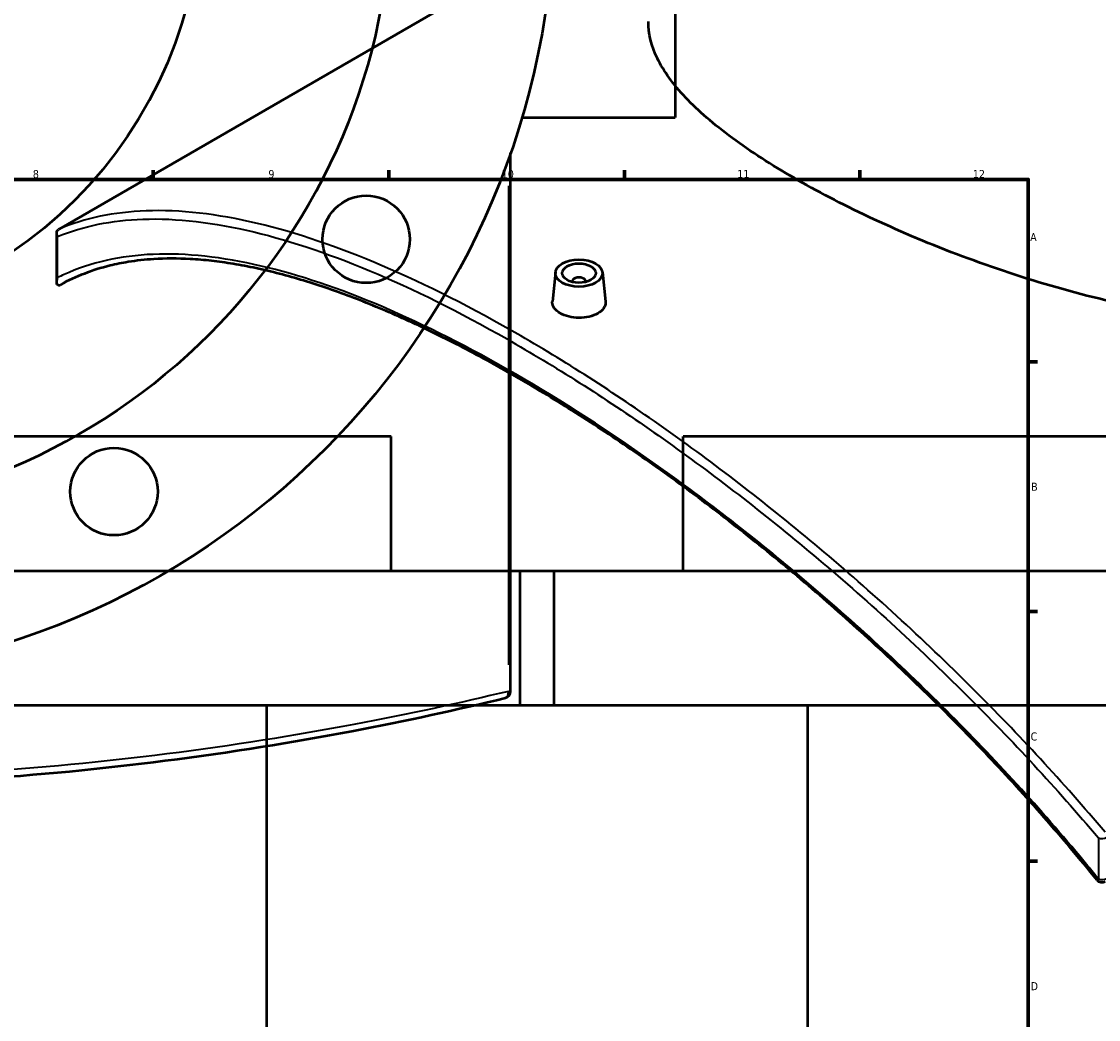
# Model space of a CAD drawing. Header units: millimetres. Extents: x -634 to 1180, y -305 to 954.
# Tile 10 of 12: x 521 to 842, y 324 to 621. Entities that reach past the tile are written whole.
import ezdxf

# ---------------------------------------------------------------- set-up
doc = ezdxf.new("R2010")
doc.units = ezdxf.units.MM
for name, color, linetype, lineweight in [('Border (ANSI)', 7, 'Continuous', 70), ('Dimension (ANSI)', 7, 'Continuous', 25), ('Visible (ANSI)', 7, 'Continuous', 50), ('Visible Narrow (ANSI)', 7, 'Continuous', 35)]:
    doc.layers.add(name, color=color, linetype=linetype, lineweight=lineweight)
doc.styles.add('Note Text (ANSI)', font='tahoma.ttf')
doc.dimstyles.new('Default - mm (ANSI)', dxfattribs={"dimtxt": 2.4, "dimasz": 2.5, "dimexe": 3.175, "dimexo": 1.6002, "dimgap": 0.8, "dimtad": 0, "dimtoh": 1, "dimdec": 0, "dimrnd": 1e-08, "dimzin": 4, "dimdsep": 46, "dimtxsty": 'Note Text (ANSI)', "dimcen": 0.09, "dimdle": 10, "dimclrd": 256, "dimclre": 256, "dimclrt": 5, "dimadec": 1, "dimazin": 1, "dimtfac": 1.27, "dimtofl": 0, "dimtmove": 0, "dimatfit": 3, "dimfxl": 1, "dimtolj": 1, "dimtzin": 4, "dimlwd": -1, "dimlwe": -1, "dimarcsym": 0})

# ---------------------------------------------------------------- blocks, each defined once
blk = doc.blocks.new('Borders Default Border')
at = {"layer": 'Border (ANSI)'}
for p, q in [((560.67, 574), (560.67, 576.8)), ((630.75, 574), (630.75, 576.8)), ((700.83, 574), (700.83, 576.8)), ((770.92, 574), (770.92, 576.8)), ((821, 519.75), (823.8, 519.75)), ((821, 445.5), (823.8, 445.5)), ((821, 371.25), (823.8, 371.25))]:
    blk.add_line(p, q, dxfattribs=at)
at = {"layer": 'Border (ANSI)', "flags": 128}
blk.add_lwpolyline([(20, 20), (20, 574), (821, 574), (821, 20), (20, 20)], dxfattribs=at)
at = {"layer": 'Border (ANSI)', "color": 5, "true_color": 0x0000ff, "char_height": 2.4, "attachment_point": 7, "style": 'Note Text (ANSI)'}
for s, insert in [('8', (524.84, 574.35)), ('9', (594.92, 574.35)), ('10', (664.35, 574.35)), ('11', (734.43, 574.4)), ('12', (804.52, 574.4)), ('A', (821.58, 555.68)), ('B', (821.87, 481.43)), ('C', (821.71, 407.13)), ('D', (821.72, 332.93))]:
    blk.add_mtext(s, dxfattribs=dict(at, insert=insert))
blk = doc.blocks.new('*D8')
at = {"layer": 'Defpoints', "color": 0, "transparency": 16777216}
for p in [(316.16, 852.46), (576.8, 464.96)]:
    blk.add_point(p, dxfattribs=at)
at = {"layer": 'Dimension (ANSI)', "transparency": 16777216}
for p, q in [((333.23, 827.1), (317.56, 850.39)), ((330.06, 827.1), (333.23, 827.1))]:
    blk.add_line(p, q, dxfattribs=at)
blk.add_solid([(317.91, 850.62), (317.21, 850.16), (316.16, 852.46)], dxfattribs=at)
at = {"layer": 'Dimension (ANSI)', "color": 5, "transparency": 16777216, "insert": (321.5, 828.39), "char_height": 2.4, "attachment_point": 1, "style": 'Note Text (ANSI)'}
blk.add_mtext('\\A1;∅467', dxfattribs=at)

msp = doc.modelspace()

# ---------------------------------------------------------------- linework, layer by layer
at = {"layer": 'Visible (ANSI)'}
for p, q in [((715.98, 724.96), (715.98, 592.46)), ((532.63, 559.23), (707.97, 660.46)), ((670.39, 592.46), (715.98, 592.46)), ((666.98, 421.79), (666.98, 581.89)), ((531.93, 543.45), (531.93, 558.01)), ((680.34, 546.39), (679.41, 537.72)), ((694.31, 546.39), (695.24, 537.73)), ((685.32, 543.69), (685.32, 543.49)), ((689.32, 543.69), (689.32, 543.49)), ((631.48, 497.57), (261.48, 497.57)), ((631.48, 457.57), (631.48, 497.57)), ((1088.38, 497.57), (718.38, 497.57)), ((718.38, 457.57), (718.38, 497.57)), ((679.98, 457.57), (212.98, 457.57)), ((1136.88, 457.57), (669.88, 457.57)), ((669.88, 417.57), (669.88, 457.57)), ((679.98, 417.57), (679.98, 457.57)), ((679.98, 417.57), (212.98, 417.57)), ((594.48, 202.52), (594.48, 417.57)), ((1136.88, 417.57), (669.88, 417.57)), ((755.38, 237.57), (755.38, 417.57))]:
    msp.add_line(p, q, dxfattribs=at)
for centre, radius in [((446.48, 658.71), 233.5), ((446.48, 658.71), 185), ((446.48, 658.71), 128.5), ((624.02, 556.21), 13), ((548.98, 481.18), 13)]:
    msp.add_circle(centre, radius, dxfattribs=at)
for centre, start, end in [((664.98, 421.79), 283.6091, 0), ((842.94, 367), 218.9585, 300)]:
    msp.add_arc(centre, 2, start, end, dxfattribs=at)
for major_axis in [(-7, 0), (5, 0)]:
    msp.add_ellipse((687.32, 546.14), major_axis=major_axis, ratio=0.57735, dxfattribs=at)
msp.add_ellipse((687.32, 543.69), major_axis=(-2, 0), ratio=0.57735, start_param=2.963882, end_param=6.460896, dxfattribs=at)
for points, knots in [([(960.62, 545.81), (953.94, 541.95), (946.42, 538.74), (930.12, 533.97), (921.34, 532.41), (903.12, 530.9), (893.66, 530.95), (874.68, 532.36), (865.16, 533.72), (846.79, 537.27), (837.28, 539.59), (818.29, 545.1), (808.82, 548.3), (790.58, 555.23), (781.8, 558.98), (765.5, 566.65), (757.99, 570.58), (744.65, 578.28), (738.43, 582.28), (727.52, 590.32), (722.83, 594.35), (715.33, 602.27), (712.52, 606.17), (708.84, 613.74), (707.97, 617.41), (707.97, 620.94)], [0, 0, 0, 0, 2.834398, 2.834398, 5.668795, 5.668795, 8.503193, 8.503193, 11.337591, 11.337591, 14.167253, 14.167253, 16.996914, 16.996914, 19.826576, 19.826576, 22.656238, 22.656238, 25.485899, 25.485899, 28.315561, 28.315561, 31.145223, 31.145223, 33.974884, 33.974884, 33.974884, 33.974884]), ([(532.22, 557.02), (532.22, 557.02), (532.22, 557.02), (532.12, 557.19), (532.04, 557.37), (531.95, 557.74), (531.92, 557.92), (531.95, 558.31), (532.01, 558.52), (532.21, 558.89), (532.35, 559.04), (532.52, 559.16)], [-0.2823711, -0.2823711, -0.2823711, -0.2823711, -0.2816773, -0.2816773, -0.2167109, -0.2167109, -0.1526594, -0.1526594, -0.0732336, -0.0732336, 0, 0, 0, 0]), ([(841.38, 365.74), (838.83, 368.9), (836.24, 372.03), (831, 378.26), (828.34, 381.34), (822.97, 387.47), (820.25, 390.5), (814.76, 396.52), (811.99, 399.51), (806.39, 405.42), (803.57, 408.34), (797.88, 414.14), (795.01, 417.01), (789.24, 422.68), (786.33, 425.48), (780.48, 431.03), (777.54, 433.77), (771.63, 439.18), (768.67, 441.85), (762.71, 447.12), (759.72, 449.72), (753.73, 454.84), (750.72, 457.36), (744.7, 462.33), (741.69, 464.77), (735.65, 469.58), (732.63, 471.94), (726.61, 476.57), (723.6, 478.83), (717.61, 483.27), (714.63, 485.44), (708.69, 489.67), (705.73, 491.74), (699.85, 495.77), (696.93, 497.74), (691.11, 501.58), (688.21, 503.44), (682.46, 507.07), (679.6, 508.84), (673.92, 512.26), (671.1, 513.93), (665.5, 517.15), (662.72, 518.71), (657.2, 521.72), (654.46, 523.17), (649.02, 525.98), (646.32, 527.33), (640.98, 529.92), (638.33, 531.16), (633.07, 533.54), (630.47, 534.67), (625.31, 536.82), (622.76, 537.85), (617.71, 539.78), (615.21, 540.69), (610.26, 542.39), (607.81, 543.18), (602.97, 544.65), (600.58, 545.33), (595.86, 546.56), (593.54, 547.11), (588.96, 548.09), (586.7, 548.52), (582.27, 549.25), (580.1, 549.55), (575.82, 550.03), (573.73, 550.21), (567.92, 550.52), (564.31, 550.52), (558.22, 550.14), (555.68, 549.86), (551.38, 549.16), (549.57, 548.8), (545.17, 547.72), (542.62, 546.92), (537.71, 545.03), (535.35, 543.94), (533.08, 542.7)], [7.346217, 7.346217, 7.346217, 7.346217, 8.572239, 8.572239, 9.798262, 9.798262, 11.024285, 11.024285, 12.250308, 12.250308, 13.476331, 13.476331, 14.702354, 14.702354, 15.928377, 15.928377, 17.1544, 17.1544, 18.380422, 18.380422, 19.606445, 19.606445, 20.832468, 20.832468, 22.058491, 22.058491, 23.284514, 23.284514, 24.505553, 24.505553, 25.720165, 25.720165, 26.929133, 26.929133, 28.133323, 28.133323, 29.333661, 29.333661, 30.531112, 30.531112, 31.726658, 31.726658, 32.921284, 32.921284, 34.115971, 34.115971, 35.311699, 35.311699, 36.509438, 36.509438, 37.710143, 37.710143, 38.914734, 38.914734, 40.124096, 40.124096, 41.339071, 41.339071, 42.560461, 42.560461, 43.786484, 43.786484, 45.012507, 45.012507, 46.23853, 46.23853, 47.464553, 47.464553, 49.695197, 49.695197, 51.368181, 51.368181, 52.622919, 52.622919, 54.505025, 54.505025, 56.387131, 56.387131, 56.387131, 56.387131]), ([(532.52, 542.56), (532.41, 542.57), (532.33, 542.59), (532.15, 542.7), (532.07, 542.81), (531.93, 543.16), (531.91, 543.43), (531.99, 544.07), (532.08, 544.43), (532.22, 544.8), (532.22, 544.8), (532.22, 544.8)], [-0.62056, -0.62056, -0.62056, -0.62056, -0.5364643, -0.5364643, -0.3929583, -0.3929583, -0.1992537, -0.1992537, 0, 0, 0.0015777, 0.0015777, 0.0015777, 0.0015777]), ([(532.52, 542.56), (532.54, 542.56), (532.56, 542.56), (532.67, 542.56), (532.76, 542.57), (532.92, 542.62), (533, 542.65), (533.08, 542.7)], [0.36906388, 0.36906388, 0.36906388, 0.36906388, 0.38106488, 0.38106488, 0.42443246, 0.42443246, 0.46135614, 0.46135614, 0.46135614, 0.46135614]), ([(692.93, 534.16), (692.23, 533.76), (691.34, 533.41), (689.38, 532.96), (688.32, 532.85), (686.33, 532.87), (685.27, 533), (683.31, 533.48), (682.42, 533.84), (681.01, 534.65), (680.4, 535.16), (679.59, 536.28), (679.39, 536.88), (679.39, 537.54), (679.4, 537.63), (679.41, 537.72)], [0, 0, 0, 0, 0.298819, 0.298819, 0.597639, 0.597639, 0.896386, 0.896386, 1.195134, 1.195134, 1.493882, 1.493882, 1.792629, 1.792629, 1.841075, 1.841075, 1.841075, 1.841075]), ([(695.24, 537.73), (695.25, 537.63), (695.25, 537.54), (695.26, 536.86), (695.06, 536.23), (694.25, 535.09), (693.64, 534.57), (692.93, 534.16)], [4.1341327, 4.1341327, 4.1341327, 4.1341327, 4.1828969, 4.1828969, 4.4817163, 4.4817163, 4.7805356, 4.7805356, 4.7805356, 4.7805356]), ([(227.51, 419.84), (241.71, 416.4), (257.03, 413.05), (290.79, 406.66), (309.38, 403.66), (347.39, 398.81), (366.75, 396.92), (406.24, 394.37), (426.36, 393.71), (446.48, 393.71), (466.6, 393.71), (486.72, 394.37), (526.21, 396.92), (545.58, 398.81), (583.59, 403.66), (602.18, 406.66), (635.94, 413.05), (651.25, 416.4), (665.45, 419.84)], [4.635714, 4.635714, 4.635714, 4.635714, 10.427801, 10.427801, 16.678101, 16.678101, 22.701154, 22.701154, 28.724212, 28.724212, 28.724212, 34.74727, 34.74727, 40.770323, 40.770323, 47.020622, 47.020622, 52.812715, 52.812715, 52.812715, 52.812715])]:
    msp.add_open_spline(points, degree=3, knots=knots, dxfattribs=at)
msp.add_open_spline([(532.63, 559.23), (532.59, 559.21), (532.56, 559.18), (532.52, 559.16)], degree=3, dxfattribs=at)
at = {"layer": 'Visible Narrow (ANSI)'}
for p, q in [((666.32, 572.09), (666.32, 429.7)), ((532.22, 544.8), (532.22, 557.02)), ((666.38, 421.79), (666.98, 421.79)), ((841.9, 378.23), (841.9, 366.01))]:
    msp.add_line(p, q, dxfattribs=at)
for centre, major_axis, ratio, start_param, end_param in [((664.98, 421.79), (0.47, -1.94), 0.655558, 0.07067, 1.342732), ((842.94, 379.21), (2, 0), 0.57735, 4.164515, 5.497787), ((842.94, 367), (-1.56, -1.26), 0.079711, 0, 0.774298), ((842.94, 367), (-2, 0), 0.57735, 1.022922, 2.356194)]:
    msp.add_ellipse(centre, major_axis=major_axis, ratio=ratio, start_param=start_param, end_param=end_param, dxfattribs=at)
for points, knots in [([(843.88, 379.89), (831.37, 394.71), (818.13, 409.01), (789.66, 437.4), (774.35, 451.37), (743.94, 476.93), (728.86, 488.58), (699.03, 509.74), (684.28, 519.23), (670, 527.48), (655.72, 535.73), (641.9, 542.72), (615.67, 553.94), (603.25, 558.16), (579.69, 563.76), (568.6, 565.02), (549.01, 564.3), (540.38, 562.5), (532.63, 559.23)], [-52.812715, -52.812715, -52.812715, -52.812715, -47.020622, -47.020622, -40.770323, -40.770323, -34.74727, -34.74727, -28.724212, -28.724212, -28.724212, -22.701154, -22.701154, -16.678101, -16.678101, -10.427801, -10.427801, -4.54518, -4.54518, -4.54518, -4.54518]), ([(532.22, 557.02), (539.84, 560.15), (548.29, 561.87), (567.64, 562.53), (578.67, 561.24), (602.12, 555.63), (614.48, 551.41), (640.6, 540.22), (654.36, 533.24), (668.58, 525.03), (682.81, 516.82), (697.51, 507.36), (727.23, 486.31), (742.26, 474.72), (772.57, 449.3), (787.83, 435.4), (816.22, 407.18), (829.42, 392.96), (841.9, 378.23)], [4.635714, 4.635714, 4.635714, 4.635714, 10.427801, 10.427801, 16.678101, 16.678101, 22.701154, 22.701154, 28.724212, 28.724212, 28.724212, 34.74727, 34.74727, 40.770323, 40.770323, 47.020622, 47.020622, 52.812715, 52.812715, 52.812715, 52.812715]), ([(841.9, 366.01), (840.86, 367.29), (839.82, 368.57), (825.96, 385.39), (812.29, 400.38), (783.92, 428.89), (769.21, 442.4), (739.95, 467.14), (725.41, 478.42), (696.62, 498.9), (682.39, 508.08), (668.58, 516.05), (654.78, 524.02), (641.42, 530.77), (616.04, 541.57), (604.01, 545.62), (581.19, 550.96), (570.45, 552.13), (550.87, 551.32), (542.03, 549.32), (533.5, 545.42), (532.86, 545.12), (532.22, 544.8)], [7.346217, 7.346217, 7.346217, 7.346217, 7.841213, 7.841213, 13.891785, 13.891785, 19.942363, 19.942363, 25.784729, 25.784729, 31.627101, 31.627101, 31.627101, 37.469472, 37.469472, 43.311838, 43.311838, 49.362416, 49.362416, 55.412988, 55.412988, 55.907979, 55.907979, 55.907979, 55.907979]), ([(666.32, 421.79), (652.06, 418.35), (636.68, 415.01), (602.79, 408.63), (584.13, 405.64), (545.97, 400.8), (526.53, 398.92), (486.88, 396.37), (466.68, 395.71), (446.48, 395.71), (426.28, 395.71), (406.08, 396.37), (366.44, 398.92), (347, 400.8), (308.84, 405.64), (290.17, 408.63), (256.03, 415.06), (240.43, 418.46), (225.98, 421.95)], [-52.812715, -52.812715, -52.812715, -52.812715, -47.020622, -47.020622, -40.770323, -40.770323, -34.74727, -34.74727, -28.724212, -28.724212, -28.724212, -22.701154, -22.701154, -16.678101, -16.678101, -10.427801, -10.427801, -4.54518, -4.54518, -4.54518, -4.54518])]:
    msp.add_open_spline(points, degree=3, knots=knots, dxfattribs=at)

# ---------------------------------------------------------------- block references
msp.add_blockref('Borders Default Border', (0, 0))

# ---------------------------------------------------------------- dimensions: what is measured, and where the dimension line sits
at = {"layer": 'Dimension (ANSI)'}
dim = msp.add_diameter_dim_2p(p1=(576.8, 464.96), p2=(316.16, 852.46), dimstyle='Default - mm (ANSI)', override={"dimgap": 0.8, "dimtih": 1, "dimdec": 0, "dimlfac": 1, "dimtol": 0, "dimlim": 0, "dimtp": 0, "dimtm": 0, "dimtdec": 2}, dxfattribs=at)
dim.commit()
dim.dimension.update_dxf_attribs({"geometry": '*D8', "text_midpoint": (325.38, 827.1), "dimtype": 163})

doc.saveas('drawing.dxf')
